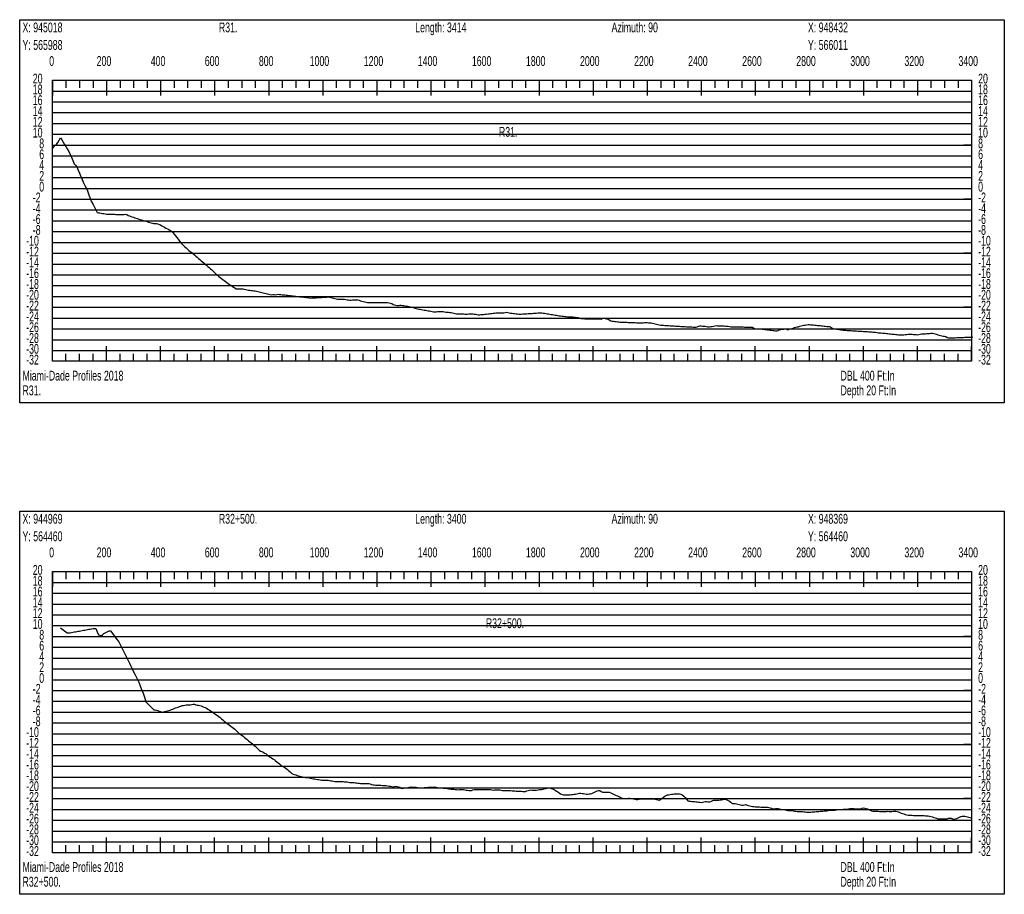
# Model space of a CAD drawing. Header units: feet. Extents: x 1 to 30, y -268 to -1.
# Tile 66 of 94: x 1 to 10, y -77 to -69. Entities that reach past the tile are written whole.
import ezdxf

# ---------------------------------------------------------------- set-up
doc = ezdxf.new("R2010")
doc.units = ezdxf.units.FT
doc.header["$MEASUREMENT"] = 0
doc.layers.add('LABELS', color=7, linetype='Continuous')
doc.layers.add('XSECTION', color=7, linetype='Continuous')

msp = doc.modelspace()

# ---------------------------------------------------------------- linework, layer by layer
at = {"layer": 'XSECTION', "color": 0, "linetype": 'Continuous'}
for points in [[(1, -69.175), (10.106, -69.175), (10.106, -72.72), (1, -72.72), (1, -69.175)], [(1.303, -69.735), (9.803, -69.735), (9.803, -72.335), (1.303, -72.335), (1.303, -69.735)], [(1.303, -69.735), (1.303, -69.876)], [(1.303, -69.735), (1.303, -69.876)], [(1.303, -69.735), (1.303, -69.805)], [(1.303, -69.735), (1.303, -69.805)], [(1.428, -69.735), (1.428, -69.805)], [(1.553, -69.735), (1.553, -69.805)], [(1.678, -69.735), (1.678, -69.805)], [(1.803, -69.735), (1.803, -69.876)], [(1.803, -69.735), (1.803, -69.805)], [(1.928, -69.735), (1.928, -69.805)], [(2.053, -69.735), (2.053, -69.805)], [(2.178, -69.735), (2.178, -69.805)], [(2.303, -69.735), (2.303, -69.876)], [(2.303, -69.735), (2.303, -69.805)], [(2.428, -69.735), (2.428, -69.805)], [(2.553, -69.735), (2.553, -69.805)], [(2.678, -69.735), (2.678, -69.805)], [(2.803, -69.735), (2.803, -69.876)], [(2.803, -69.735), (2.803, -69.805)], [(2.928, -69.735), (2.928, -69.805)], [(3.053, -69.735), (3.053, -69.805)], [(3.178, -69.735), (3.178, -69.805)], [(3.303, -69.735), (3.303, -69.876)], [(3.303, -69.735), (3.303, -69.805)], [(3.428, -69.735), (3.428, -69.805)], [(3.553, -69.735), (3.553, -69.805)], [(3.678, -69.735), (3.678, -69.805)], [(3.803, -69.735), (3.803, -69.876)], [(3.803, -69.735), (3.803, -69.805)], [(3.928, -69.735), (3.928, -69.805)], [(4.053, -69.735), (4.053, -69.805)], [(4.178, -69.735), (4.178, -69.805)], [(4.303, -69.735), (4.303, -69.876)], [(4.303, -69.735), (4.303, -69.805)], [(4.428, -69.735), (4.428, -69.805)], [(4.553, -69.735), (4.553, -69.805)], [(4.678, -69.735), (4.678, -69.805)], [(4.803, -69.735), (4.803, -69.876)], [(4.803, -69.735), (4.803, -69.805)], [(4.928, -69.735), (4.928, -69.805)], [(5.053, -69.735), (5.053, -69.805)], [(5.178, -69.735), (5.178, -69.805)], [(5.303, -69.735), (5.303, -69.876)], [(5.303, -69.735), (5.303, -69.805)], [(5.428, -69.735), (5.428, -69.805)], [(5.553, -69.735), (5.553, -69.805)], [(5.678, -69.735), (5.678, -69.805)], [(5.803, -69.735), (5.803, -69.876)], [(5.803, -69.735), (5.803, -69.805)], [(5.928, -69.735), (5.928, -69.805)], [(6.053, -69.735), (6.053, -69.805)], [(6.178, -69.735), (6.178, -69.805)], [(6.303, -69.735), (6.303, -69.876)], [(6.303, -69.735), (6.303, -69.805)], [(6.428, -69.735), (6.428, -69.805)], [(6.553, -69.735), (6.553, -69.805)], [(6.678, -69.735), (6.678, -69.805)], [(6.803, -69.735), (6.803, -69.876)], [(6.803, -69.735), (6.803, -69.805)], [(6.928, -69.735), (6.928, -69.805)], [(7.053, -69.735), (7.053, -69.805)], [(7.178, -69.735), (7.178, -69.805)], [(7.303, -69.735), (7.303, -69.876)], [(7.303, -69.735), (7.303, -69.805)], [(7.428, -69.735), (7.428, -69.805)], [(7.553, -69.735), (7.553, -69.805)], [(7.678, -69.735), (7.678, -69.805)], [(7.803, -69.735), (7.803, -69.876)], [(7.803, -69.735), (7.803, -69.805)], [(7.928, -69.735), (7.928, -69.805)], [(8.053, -69.735), (8.053, -69.805)], [(8.178, -69.735), (8.178, -69.805)], [(8.303, -69.735), (8.303, -69.876)], [(8.303, -69.735), (8.303, -69.805)], [(8.428, -69.735), (8.428, -69.805)], [(8.553, -69.735), (8.553, -69.805)], [(8.678, -69.735), (8.678, -69.805)], [(8.803, -69.735), (8.803, -69.876)], [(8.803, -69.735), (8.803, -69.805)], [(8.928, -69.735), (8.928, -69.805)], [(9.053, -69.735), (9.053, -69.805)], [(9.178, -69.735), (9.178, -69.805)], [(9.303, -69.735), (9.303, -69.876)], [(9.303, -69.735), (9.303, -69.805)], [(9.428, -69.735), (9.428, -69.805)], [(9.553, -69.735), (9.553, -69.805)], [(9.678, -69.735), (9.678, -69.805)], [(9.803, -69.735), (9.803, -69.876)], [(9.803, -69.735), (9.803, -69.805)], [(1.303, -70.335), (1.373, -70.335)], [(9.803, -70.335), (9.733, -70.335)], [(1.303, -70.835), (1.373, -70.835)], [(9.803, -70.835), (9.733, -70.835)], [(1.303, -71.335), (1.373, -71.335)], [(9.803, -71.335), (9.733, -71.335)], [(1.303, -71.835), (1.373, -71.835)], [(9.803, -71.835), (9.733, -71.835)], [(1.303, -72.335), (1.303, -72.194)], [(1.303, -72.335), (1.303, -72.194)], [(1.803, -72.335), (1.803, -72.194)], [(2.303, -72.335), (2.303, -72.194)], [(2.803, -72.335), (2.803, -72.194)], [(3.303, -72.335), (3.303, -72.194)], [(3.803, -72.335), (3.803, -72.194)], [(4.303, -72.335), (4.303, -72.194)], [(4.803, -72.335), (4.803, -72.194)], [(5.303, -72.335), (5.303, -72.194)], [(5.803, -72.335), (5.803, -72.194)], [(6.303, -72.335), (6.303, -72.194)], [(6.803, -72.335), (6.803, -72.194)], [(7.303, -72.335), (7.303, -72.194)], [(7.803, -72.335), (7.803, -72.194)], [(8.303, -72.335), (8.303, -72.194)], [(8.803, -72.335), (8.803, -72.194)], [(9.303, -72.335), (9.303, -72.194)], [(9.803, -72.335), (9.803, -72.194)], [(1.303, -72.335), (1.303, -72.265)], [(1.303, -72.335), (1.303, -72.265)], [(1.428, -72.335), (1.428, -72.265)], [(1.553, -72.335), (1.553, -72.265)], [(1.678, -72.335), (1.678, -72.265)], [(1.803, -72.335), (1.803, -72.265)], [(1.928, -72.335), (1.928, -72.265)], [(2.053, -72.335), (2.053, -72.265)], [(2.178, -72.335), (2.178, -72.265)], [(2.303, -72.335), (2.303, -72.265)], [(2.428, -72.335), (2.428, -72.265)], [(2.553, -72.335), (2.553, -72.265)], [(2.678, -72.335), (2.678, -72.265)], [(2.803, -72.335), (2.803, -72.265)], [(2.928, -72.335), (2.928, -72.265)], [(3.053, -72.335), (3.053, -72.265)], [(3.178, -72.335), (3.178, -72.265)], [(3.303, -72.335), (3.303, -72.265)], [(3.428, -72.335), (3.428, -72.265)], [(3.553, -72.335), (3.553, -72.265)], [(3.678, -72.335), (3.678, -72.265)], [(3.803, -72.335), (3.803, -72.265)], [(3.928, -72.335), (3.928, -72.265)], [(4.053, -72.335), (4.053, -72.265)], [(4.178, -72.335), (4.178, -72.265)], [(4.303, -72.335), (4.303, -72.265)], [(4.428, -72.335), (4.428, -72.265)], [(4.553, -72.335), (4.553, -72.265)], [(4.678, -72.335), (4.678, -72.265)], [(4.803, -72.335), (4.803, -72.265)], [(4.928, -72.335), (4.928, -72.265)], [(5.053, -72.335), (5.053, -72.265)], [(5.178, -72.335), (5.178, -72.265)], [(5.303, -72.335), (5.303, -72.265)], [(5.428, -72.335), (5.428, -72.265)], [(5.553, -72.335), (5.553, -72.265)], [(5.678, -72.335), (5.678, -72.265)], [(5.803, -72.335), (5.803, -72.265)], [(5.928, -72.335), (5.928, -72.265)], [(6.053, -72.335), (6.053, -72.265)], [(6.178, -72.335), (6.178, -72.265)], [(6.303, -72.335), (6.303, -72.265)], [(6.428, -72.335), (6.428, -72.265)], [(6.553, -72.335), (6.553, -72.265)], [(6.678, -72.335), (6.678, -72.265)], [(6.803, -72.335), (6.803, -72.265)], [(6.928, -72.335), (6.928, -72.265)], [(7.053, -72.335), (7.053, -72.265)], [(7.178, -72.335), (7.178, -72.265)], [(7.303, -72.335), (7.303, -72.265)], [(7.428, -72.335), (7.428, -72.265)], [(7.553, -72.335), (7.553, -72.265)], [(7.678, -72.335), (7.678, -72.265)], [(7.803, -72.335), (7.803, -72.265)], [(7.928, -72.335), (7.928, -72.265)], [(8.053, -72.335), (8.053, -72.265)], [(8.178, -72.335), (8.178, -72.265)], [(8.303, -72.335), (8.303, -72.265)], [(8.428, -72.335), (8.428, -72.265)], [(8.553, -72.335), (8.553, -72.265)], [(8.678, -72.335), (8.678, -72.265)], [(8.803, -72.335), (8.803, -72.265)], [(8.928, -72.335), (8.928, -72.265)], [(9.053, -72.335), (9.053, -72.265)], [(9.178, -72.335), (9.178, -72.265)], [(9.303, -72.335), (9.303, -72.265)], [(9.428, -72.335), (9.428, -72.265)], [(9.553, -72.335), (9.553, -72.265)], [(9.678, -72.335), (9.678, -72.265)], [(9.803, -72.335), (9.803, -72.265)], [(1, -73.72), (10.106, -73.72), (10.106, -77.265), (1, -77.265), (1, -73.72)], [(1.303, -74.28), (9.803, -74.28), (9.803, -76.88), (1.303, -76.88), (1.303, -74.28)], [(1.303, -74.28), (1.303, -74.421)], [(1.303, -74.28), (1.303, -74.421)], [(1.303, -74.28), (1.303, -74.35)], [(1.303, -74.28), (1.303, -74.35)], [(1.428, -74.28), (1.428, -74.35)], [(1.553, -74.28), (1.553, -74.35)], [(1.678, -74.28), (1.678, -74.35)], [(1.803, -74.28), (1.803, -74.421)], [(1.803, -74.28), (1.803, -74.35)], [(1.928, -74.28), (1.928, -74.35)], [(2.053, -74.28), (2.053, -74.35)], [(2.178, -74.28), (2.178, -74.35)], [(2.303, -74.28), (2.303, -74.421)], [(2.303, -74.28), (2.303, -74.35)], [(2.428, -74.28), (2.428, -74.35)], [(2.553, -74.28), (2.553, -74.35)], [(2.678, -74.28), (2.678, -74.35)], [(2.803, -74.28), (2.803, -74.421)], [(2.803, -74.28), (2.803, -74.35)], [(2.928, -74.28), (2.928, -74.35)], [(3.053, -74.28), (3.053, -74.35)], [(3.178, -74.28), (3.178, -74.35)], [(3.303, -74.28), (3.303, -74.421)], [(3.303, -74.28), (3.303, -74.35)], [(3.428, -74.28), (3.428, -74.35)], [(3.553, -74.28), (3.553, -74.35)], [(3.678, -74.28), (3.678, -74.35)], [(3.803, -74.28), (3.803, -74.421)], [(3.803, -74.28), (3.803, -74.35)], [(3.928, -74.28), (3.928, -74.35)], [(4.053, -74.28), (4.053, -74.35)], [(4.178, -74.28), (4.178, -74.35)], [(4.303, -74.28), (4.303, -74.421)], [(4.303, -74.28), (4.303, -74.35)], [(4.428, -74.28), (4.428, -74.35)], [(4.553, -74.28), (4.553, -74.35)], [(4.678, -74.28), (4.678, -74.35)], [(4.803, -74.28), (4.803, -74.421)], [(4.803, -74.28), (4.803, -74.35)], [(4.928, -74.28), (4.928, -74.35)], [(5.053, -74.28), (5.053, -74.35)], [(5.178, -74.28), (5.178, -74.35)], [(5.303, -74.28), (5.303, -74.421)], [(5.303, -74.28), (5.303, -74.35)], [(5.428, -74.28), (5.428, -74.35)], [(5.553, -74.28), (5.553, -74.35)], [(5.678, -74.28), (5.678, -74.35)], [(5.803, -74.28), (5.803, -74.421)], [(5.803, -74.28), (5.803, -74.35)], [(5.928, -74.28), (5.928, -74.35)], [(6.053, -74.28), (6.053, -74.35)], [(6.178, -74.28), (6.178, -74.35)], [(6.303, -74.28), (6.303, -74.421)], [(6.303, -74.28), (6.303, -74.35)], [(6.428, -74.28), (6.428, -74.35)], [(6.553, -74.28), (6.553, -74.35)], [(6.678, -74.28), (6.678, -74.35)], [(6.803, -74.28), (6.803, -74.421)], [(6.803, -74.28), (6.803, -74.35)], [(6.928, -74.28), (6.928, -74.35)], [(7.053, -74.28), (7.053, -74.35)], [(7.178, -74.28), (7.178, -74.35)], [(7.303, -74.28), (7.303, -74.421)], [(7.303, -74.28), (7.303, -74.35)], [(7.428, -74.28), (7.428, -74.35)], [(7.553, -74.28), (7.553, -74.35)], [(7.678, -74.28), (7.678, -74.35)], [(7.803, -74.28), (7.803, -74.421)], [(7.803, -74.28), (7.803, -74.35)], [(7.928, -74.28), (7.928, -74.35)], [(8.053, -74.28), (8.053, -74.35)], [(8.178, -74.28), (8.178, -74.35)], [(8.303, -74.28), (8.303, -74.421)], [(8.303, -74.28), (8.303, -74.35)], [(8.428, -74.28), (8.428, -74.35)], [(8.553, -74.28), (8.553, -74.35)], [(8.678, -74.28), (8.678, -74.35)], [(8.803, -74.28), (8.803, -74.421)], [(8.803, -74.28), (8.803, -74.35)], [(8.928, -74.28), (8.928, -74.35)], [(9.053, -74.28), (9.053, -74.35)], [(9.178, -74.28), (9.178, -74.35)], [(9.303, -74.28), (9.303, -74.421)], [(9.303, -74.28), (9.303, -74.35)], [(9.428, -74.28), (9.428, -74.35)], [(9.553, -74.28), (9.553, -74.35)], [(9.678, -74.28), (9.678, -74.35)], [(9.803, -74.28), (9.803, -74.421)], [(9.803, -74.28), (9.803, -74.35)], [(1.303, -74.88), (1.373, -74.88)], [(9.803, -74.88), (9.733, -74.88)], [(1.303, -75.38), (1.373, -75.38)], [(9.803, -75.38), (9.733, -75.38)], [(1.303, -75.88), (1.373, -75.88)], [(9.803, -75.88), (9.733, -75.88)], [(1.303, -76.38), (1.373, -76.38)], [(9.803, -76.38), (9.733, -76.38)], [(1.303, -76.88), (1.303, -76.739)], [(1.303, -76.88), (1.303, -76.739)], [(1.803, -76.88), (1.803, -76.739)], [(2.303, -76.88), (2.303, -76.739)], [(2.803, -76.88), (2.803, -76.739)], [(3.303, -76.88), (3.303, -76.739)], [(3.803, -76.88), (3.803, -76.739)], [(4.303, -76.88), (4.303, -76.739)], [(4.803, -76.88), (4.803, -76.739)], [(5.303, -76.88), (5.303, -76.739)], [(5.803, -76.88), (5.803, -76.739)], [(6.303, -76.88), (6.303, -76.739)], [(6.803, -76.88), (6.803, -76.739)], [(7.303, -76.88), (7.303, -76.739)], [(7.803, -76.88), (7.803, -76.739)], [(8.303, -76.88), (8.303, -76.739)], [(8.803, -76.88), (8.803, -76.739)], [(9.303, -76.88), (9.303, -76.739)], [(9.803, -76.88), (9.803, -76.739)], [(1.303, -76.88), (1.303, -76.81)], [(1.303, -76.88), (1.303, -76.81)], [(1.428, -76.88), (1.428, -76.81)], [(1.553, -76.88), (1.553, -76.81)], [(1.678, -76.88), (1.678, -76.81)], [(1.803, -76.88), (1.803, -76.81)], [(1.928, -76.88), (1.928, -76.81)], [(2.053, -76.88), (2.053, -76.81)], [(2.178, -76.88), (2.178, -76.81)], [(2.303, -76.88), (2.303, -76.81)], [(2.428, -76.88), (2.428, -76.81)], [(2.553, -76.88), (2.553, -76.81)], [(2.678, -76.88), (2.678, -76.81)], [(2.803, -76.88), (2.803, -76.81)], [(2.928, -76.88), (2.928, -76.81)], [(3.053, -76.88), (3.053, -76.81)], [(3.178, -76.88), (3.178, -76.81)], [(3.303, -76.88), (3.303, -76.81)], [(3.428, -76.88), (3.428, -76.81)], [(3.553, -76.88), (3.553, -76.81)], [(3.678, -76.88), (3.678, -76.81)], [(3.803, -76.88), (3.803, -76.81)], [(3.928, -76.88), (3.928, -76.81)], [(4.053, -76.88), (4.053, -76.81)], [(4.178, -76.88), (4.178, -76.81)], [(4.303, -76.88), (4.303, -76.81)], [(4.428, -76.88), (4.428, -76.81)], [(4.553, -76.88), (4.553, -76.81)], [(4.678, -76.88), (4.678, -76.81)], [(4.803, -76.88), (4.803, -76.81)], [(4.928, -76.88), (4.928, -76.81)], [(5.053, -76.88), (5.053, -76.81)], [(5.178, -76.88), (5.178, -76.81)], [(5.303, -76.88), (5.303, -76.81)], [(5.428, -76.88), (5.428, -76.81)], [(5.553, -76.88), (5.553, -76.81)], [(5.678, -76.88), (5.678, -76.81)], [(5.803, -76.88), (5.803, -76.81)], [(5.928, -76.88), (5.928, -76.81)], [(6.053, -76.88), (6.053, -76.81)], [(6.178, -76.88), (6.178, -76.81)], [(6.303, -76.88), (6.303, -76.81)], [(6.428, -76.88), (6.428, -76.81)], [(6.553, -76.88), (6.553, -76.81)], [(6.678, -76.88), (6.678, -76.81)], [(6.803, -76.88), (6.803, -76.81)], [(6.928, -76.88), (6.928, -76.81)], [(7.053, -76.88), (7.053, -76.81)], [(7.178, -76.88), (7.178, -76.81)], [(7.303, -76.88), (7.303, -76.81)], [(7.428, -76.88), (7.428, -76.81)], [(7.553, -76.88), (7.553, -76.81)], [(7.678, -76.88), (7.678, -76.81)], [(7.803, -76.88), (7.803, -76.81)], [(7.928, -76.88), (7.928, -76.81)], [(8.053, -76.88), (8.053, -76.81)], [(8.178, -76.88), (8.178, -76.81)], [(8.303, -76.88), (8.303, -76.81)], [(8.428, -76.88), (8.428, -76.81)], [(8.553, -76.88), (8.553, -76.81)], [(8.678, -76.88), (8.678, -76.81)], [(8.803, -76.88), (8.803, -76.81)], [(8.928, -76.88), (8.928, -76.81)], [(9.053, -76.88), (9.053, -76.81)], [(9.178, -76.88), (9.178, -76.81)], [(9.303, -76.88), (9.303, -76.81)], [(9.428, -76.88), (9.428, -76.81)], [(9.553, -76.88), (9.553, -76.81)], [(9.678, -76.88), (9.678, -76.81)], [(9.803, -76.88), (9.803, -76.81)]]:
    msp.add_lwpolyline(points, dxfattribs=at)
at = {"layer": 'XSECTION', "color": 0}
for points in [[(1.303, -69.835), (9.803, -69.835)], [(1.303, -69.935), (9.803, -69.935)], [(1.303, -70.035), (9.803, -70.035)], [(1.303, -70.135), (9.803, -70.135)], [(1.303, -70.235), (9.803, -70.235)], [(1.303, -70.335), (9.803, -70.335)], [(1.303, -70.435), (9.803, -70.435)], [(1.303, -70.535), (9.803, -70.535)], [(1.303, -70.635), (9.803, -70.635)], [(1.303, -70.735), (9.803, -70.735)], [(1.303, -70.835), (9.803, -70.835)], [(1.303, -70.935), (9.803, -70.935)], [(1.303, -71.035), (9.803, -71.035)], [(1.303, -71.135), (9.803, -71.135)], [(1.303, -71.235), (9.803, -71.235)], [(1.303, -71.335), (9.803, -71.335)], [(1.303, -71.435), (9.803, -71.435)], [(1.303, -71.535), (9.803, -71.535)], [(1.303, -71.635), (9.803, -71.635)], [(1.303, -71.735), (9.803, -71.735)], [(1.303, -71.835), (9.803, -71.835)], [(1.303, -71.935), (9.803, -71.935)], [(1.303, -72.035), (9.803, -72.035)], [(1.303, -72.135), (9.803, -72.135)], [(1.303, -72.235), (9.803, -72.235)], [(1.303, -74.38), (9.803, -74.38)], [(1.303, -74.48), (9.803, -74.48)], [(1.303, -74.58), (9.803, -74.58)], [(1.303, -74.68), (9.803, -74.68)], [(1.303, -74.78), (9.803, -74.78)], [(1.303, -74.88), (9.803, -74.88)], [(1.303, -74.98), (9.803, -74.98)], [(1.303, -75.08), (9.803, -75.08)], [(1.303, -75.18), (9.803, -75.18)], [(1.303, -75.28), (9.803, -75.28)], [(1.303, -75.38), (9.803, -75.38)], [(1.303, -75.48), (9.803, -75.48)], [(1.303, -75.58), (9.803, -75.58)], [(1.303, -75.68), (9.803, -75.68)], [(1.303, -75.78), (9.803, -75.78)], [(1.303, -75.88), (9.803, -75.88)], [(1.303, -75.98), (9.803, -75.98)], [(1.303, -76.08), (9.803, -76.08)], [(1.303, -76.18), (9.803, -76.18)], [(1.303, -76.28), (9.803, -76.28)], [(1.303, -76.38), (9.803, -76.38)], [(1.303, -76.48), (9.803, -76.48)], [(1.303, -76.58), (9.803, -76.58)], [(1.303, -76.68), (9.803, -76.68)], [(1.303, -76.78), (9.803, -76.78)]]:
    msp.add_lwpolyline(points, dxfattribs=at)
at = {"layer": 'XSECTION', "color": 5, "linetype": 'Continuous'}
for points in [[(1.303, -70.369), (1.3155, -70.352), (1.328, -70.336), (1.3405, -70.328), (1.353, -70.3115), (1.3655, -70.29), (1.378, -70.2685), (1.3905, -70.286), (1.403, -70.307), (1.4155, -70.328), (1.428, -70.349), (1.4405, -70.37), (1.453, -70.3935), (1.4655, -70.4205), (1.478, -70.4475), (1.4905, -70.4775), (1.503, -70.507), (1.5155, -70.522), (1.528, -70.5375), (1.5405, -70.567), (1.553, -70.596), (1.5655, -70.6255), (1.578, -70.6545), (1.5905, -70.684), (1.603, -70.7075), (1.6155, -70.7305), (1.628, -70.7575), (1.6405, -70.7935), (1.653, -70.8295), (1.6655, -70.8595), (1.678, -70.884), (1.6905, -70.9085), (1.703, -70.933), (1.7155, -70.958), (1.728, -70.961), (1.7405, -70.963), (1.753, -70.9645), (1.7655, -70.9665), (1.778, -70.9685), (1.7905, -70.9705), (1.803, -70.9725), (1.8155, -70.9745), (1.828, -70.975), (1.8405, -70.9745), (1.853, -70.975), (1.8655, -70.975), (1.878, -70.975), (1.8905, -70.9755), (1.903, -70.9755), (1.9155, -70.9755), (1.928, -70.976), (1.9405, -70.976), (1.953, -70.9765), (1.9655, -70.9765), (1.978, -70.975), (1.9905, -70.9775), (2.003, -70.9855), (2.0155, -70.9895), (2.028, -70.994), (2.0405, -70.9985), (2.053, -71.003), (2.0655, -71.007), (2.078, -71.011), (2.0905, -71.015), (2.103, -71.019), (2.1155, -71.023), (2.128, -71.027), (2.1405, -71.031), (2.153, -71.0345), (2.1655, -71.0385), (2.178, -71.0425), (2.1905, -71.0465), (2.203, -71.0505), (2.2155, -71.0545), (2.228, -71.058), (2.2405, -71.0595), (2.253, -71.0595), (2.2655, -71.061), (2.278, -71.0635), (2.2905, -71.0685), (2.303, -71.074), (2.3155, -71.0815), (2.328, -71.0885), (2.3405, -71.0955), (2.353, -71.1025), (2.3655, -71.1095), (2.378, -71.117), (2.3905, -71.124), (2.403, -71.131), (2.4155, -71.1425), (2.428, -71.1585), (2.4405, -71.1745), (2.453, -71.1905), (2.4655, -71.2065), (2.478, -71.2225), (2.4905, -71.238), (2.503, -71.2525), (2.5155, -71.2635), (2.528, -71.2745), (2.5405, -71.2865), (2.553, -71.298), (2.5655, -71.3085), (2.578, -71.319), (2.5905, -71.3295), (2.603, -71.3405), (2.6155, -71.351), (2.628, -71.3615), (2.6405, -71.3725), (2.653, -71.383), (2.6655, -71.3935), (2.678, -71.4045), (2.6905, -71.415), (2.703, -71.4255), (2.7155, -71.436), (2.728, -71.447), (2.7405, -71.4565), (2.753, -71.466), (2.7655, -71.478), (2.778, -71.49), (2.7905, -71.5025), (2.803, -71.5145), (2.8155, -71.5265), (2.828, -71.5385), (2.8405, -71.549), (2.853, -71.5585), (2.8655, -71.5685), (2.878, -71.578), (2.8905, -71.588), (2.903, -71.598), (2.9155, -71.6065), (2.928, -71.615), (2.9405, -71.623), (2.953, -71.6315), (2.9655, -71.6395), (2.978, -71.648), (2.9905, -71.6565), (3.003, -71.664), (3.0155, -71.664), (3.028, -71.664), (3.0405, -71.664), (3.053, -71.664), (3.0655, -71.6655), (3.078, -71.6685), (3.0905, -71.6715), (3.103, -71.6745), (3.1155, -71.676), (3.128, -71.6775), (3.1405, -71.6795), (3.153, -71.681), (3.1655, -71.6825), (3.178, -71.6845), (3.1905, -71.6875), (3.203, -71.6905), (3.2155, -71.6935), (3.228, -71.696), (3.2405, -71.6985), (3.253, -71.7015), (3.2655, -71.704), (3.278, -71.7065), (3.2905, -71.7095), (3.303, -71.7125), (3.3155, -71.7155), (3.328, -71.719), (3.3405, -71.7175), (3.353, -71.7155), (3.3655, -71.7185), (3.378, -71.718), (3.3905, -71.715), (3.403, -71.716), (3.4155, -71.7175), (3.428, -71.719), (3.4405, -71.72), (3.453, -71.7215), (3.4655, -71.723), (3.478, -71.724), (3.4905, -71.7255), (3.503, -71.727), (3.5155, -71.7285), (3.528, -71.7295), (3.5405, -71.731), (3.553, -71.7325), (3.5655, -71.734), (3.578, -71.7355), (3.5905, -71.737), (3.603, -71.7385), (3.6155, -71.74), (3.628, -71.7415), (3.6405, -71.743), (3.653, -71.745), (3.6655, -71.746), (3.678, -71.748), (3.6905, -71.7495), (3.703, -71.749), (3.7155, -71.7485), (3.728, -71.7475), (3.7405, -71.747), (3.753, -71.746), (3.7655, -71.7455), (3.778, -71.7445), (3.7905, -71.744), (3.803, -71.743), (3.8155, -71.7425), (3.828, -71.7415), (3.8405, -71.7405), (3.853, -71.74), (3.8655, -71.7425), (3.878, -71.7455), (3.8905, -71.7485), (3.903, -71.7515), (3.9155, -71.7545), (3.928, -71.7575), (3.9405, -71.7595), (3.953, -71.7595), (3.9655, -71.7595), (3.978, -71.7595), (3.9905, -71.7595), (4.003, -71.7615), (4.0155, -71.7645), (4.028, -71.765), (4.0405, -71.7655), (4.053, -71.7685), (4.0655, -71.768), (4.078, -71.765), (4.0905, -71.765), (4.103, -71.765), (4.1155, -71.765), (4.128, -71.765), (4.1405, -71.768), (4.153, -71.7745), (4.1655, -71.7775), (4.178, -71.781), (4.1905, -71.784), (4.203, -71.7875), (4.2155, -71.79), (4.228, -71.79), (4.2405, -71.79), (4.253, -71.79), (4.2655, -71.79), (4.278, -71.79), (4.2905, -71.79), (4.303, -71.79), (4.3155, -71.79), (4.328, -71.79), (4.3405, -71.79), (4.353, -71.79), (4.3655, -71.79), (4.378, -71.79), (4.3905, -71.79), (4.403, -71.79), (4.4155, -71.7935), (4.428, -71.797), (4.4405, -71.8015), (4.453, -71.808), (4.4655, -71.812), (4.478, -71.815), (4.4905, -71.818), (4.503, -71.8185), (4.5155, -71.8155), (4.528, -71.8165), (4.5405, -71.818), (4.553, -71.82), (4.5655, -71.8215), (4.578, -71.8235), (4.5905, -71.8255), (4.603, -71.8285), (4.6155, -71.832), (4.628, -71.835), (4.6405, -71.8385), (4.653, -71.842), (4.6655, -71.8455), (4.678, -71.8485), (4.6905, -71.8515), (4.703, -71.8535), (4.7155, -71.856), (4.728, -71.858), (4.7405, -71.8605), (4.753, -71.8625), (4.7655, -71.865), (4.778, -71.867), (4.7905, -71.8695), (4.803, -71.8715), (4.8155, -71.874), (4.828, -71.876), (4.8405, -71.8785), (4.853, -71.877), (4.8655, -71.8745), (4.878, -71.8745), (4.8905, -71.8745), (4.903, -71.8745), (4.9155, -71.8745), (4.928, -71.876), (4.9405, -71.879), (4.953, -71.8795), (4.9655, -71.8815), (4.978, -71.8845), (4.9905, -71.8845), (5.003, -71.887), (5.0155, -71.89), (5.028, -71.893), (5.0405, -71.8945), (5.053, -71.8945), (5.0655, -71.8945), (5.078, -71.895), (5.0905, -71.896), (5.103, -71.8965), (5.1155, -71.8975), (5.128, -71.8985), (5.1405, -71.899), (5.153, -71.8955), (5.1655, -71.895), (5.178, -71.896), (5.1905, -71.897), (5.203, -71.8985), (5.2155, -71.8995), (5.228, -71.9025), (5.2405, -71.9045), (5.253, -71.9045), (5.2655, -71.903), (5.278, -71.9015), (5.2905, -71.9005), (5.303, -71.899), (5.3155, -71.8975), (5.328, -71.8965), (5.3405, -71.895), (5.353, -71.8935), (5.3655, -71.892), (5.378, -71.8905), (5.3905, -71.889), (5.403, -71.887), (5.4155, -71.8855), (5.428, -71.885), (5.4405, -71.885), (5.453, -71.885), (5.4655, -71.885), (5.478, -71.885), (5.4905, -71.882), (5.503, -71.881), (5.5155, -71.884), (5.528, -71.887), (5.5405, -71.89), (5.553, -71.891), (5.5655, -71.8925), (5.578, -71.8935), (5.5905, -71.8945), (5.603, -71.897), (5.6155, -71.8995), (5.628, -71.899), (5.6405, -71.898), (5.653, -71.897), (5.6655, -71.8965), (5.678, -71.8955), (5.6905, -71.8945), (5.703, -71.894), (5.7155, -71.893), (5.728, -71.892), (5.7405, -71.8915), (5.753, -71.8905), (5.7655, -71.89), (5.778, -71.889), (5.7905, -71.8875), (5.803, -71.8865), (5.8155, -71.885), (5.828, -71.887), (5.8405, -71.889), (5.853, -71.891), (5.8655, -71.893), (5.878, -71.895), (5.8905, -71.897), (5.903, -71.899), (5.9155, -71.901), (5.928, -71.903), (5.9405, -71.905), (5.953, -71.907), (5.9655, -71.909), (5.978, -71.911), (5.9905, -71.913), (6.003, -71.9145), (6.0155, -71.9165), (6.028, -71.918), (6.0405, -71.92), (6.053, -71.9215), (6.0655, -71.923), (6.078, -71.924), (6.0905, -71.924), (6.103, -71.924), (6.1155, -71.925), (6.128, -71.926), (6.1405, -71.9275), (6.153, -71.9285), (6.1655, -71.9295), (6.178, -71.9355), (6.1905, -71.94), (6.203, -71.94), (6.2155, -71.94), (6.228, -71.941), (6.2405, -71.9415), (6.253, -71.942), (6.2655, -71.942), (6.278, -71.9415), (6.2905, -71.941), (6.303, -71.9415), (6.3155, -71.943), (6.328, -71.942), (6.3405, -71.941), (6.353, -71.9405), (6.3655, -71.941), (6.378, -71.944), (6.3905, -71.937), (6.403, -71.9365), (6.4155, -71.9395), (6.428, -71.943), (6.4405, -71.946), (6.453, -71.9505), (6.4655, -71.959), (6.478, -71.964), (6.4905, -71.965), (6.503, -71.9665), (6.5155, -71.9675), (6.528, -71.969), (6.5405, -71.97), (6.553, -71.9715), (6.5655, -71.9725), (6.578, -71.9725), (6.5905, -71.973), (6.603, -71.9735), (6.6155, -71.974), (6.628, -71.9745), (6.6405, -71.975), (6.653, -71.9755), (6.6655, -71.976), (6.678, -71.9765), (6.6905, -71.977), (6.703, -71.9775), (6.7155, -71.978), (6.728, -71.9785), (6.7405, -71.979), (6.753, -71.9795), (6.7655, -71.9775), (6.778, -71.975), (6.7905, -71.976), (6.803, -71.977), (6.8155, -71.978), (6.828, -71.9795), (6.8405, -71.9805), (6.853, -71.982), (6.8655, -71.9845), (6.878, -71.9875), (6.8905, -71.9905), (6.903, -71.9935), (6.9155, -71.9965), (6.928, -71.9995), (6.9405, -72.001), (6.953, -72.0015), (6.9655, -72.0025), (6.978, -72.003), (6.9905, -72.004), (7.003, -72.0045), (7.0155, -72.0055), (7.028, -72.006), (7.0405, -72.007), (7.053, -72.0075), (7.0655, -72.0085), (7.078, -72.009), (7.0905, -72.01), (7.103, -72.0105), (7.1155, -72.0115), (7.128, -72.012), (7.1405, -72.013), (7.153, -72.0135), (7.1655, -72.0145), (7.178, -72.015), (7.1905, -72.016), (7.203, -72.0165), (7.2155, -72.0175), (7.228, -72.018), (7.2405, -72.019), (7.253, -72.0185), (7.2655, -72.015), (7.278, -72.0085), (7.2905, -72.0055), (7.303, -72.007), (7.3155, -72.0085), (7.328, -72.0095), (7.3405, -72.0095), (7.353, -72.012), (7.3655, -72.015), (7.378, -72.015), (7.3905, -72.0135), (7.403, -72.012), (7.4155, -72.0105), (7.428, -72.0075), (7.4405, -72.005), (7.453, -72.0055), (7.4655, -72.006), (7.478, -72.0065), (7.4905, -72.007), (7.503, -72.0075), (7.5155, -72.008), (7.528, -72.0085), (7.5405, -72.009), (7.553, -72.01), (7.5655, -72.013), (7.578, -72.0145), (7.5905, -72.015), (7.603, -72.0155), (7.6155, -72.0155), (7.628, -72.016), (7.6405, -72.0165), (7.653, -72.0165), (7.6655, -72.017), (7.678, -72.0175), (7.6905, -72.0175), (7.703, -72.018), (7.7155, -72.0185), (7.728, -72.0185), (7.7405, -72.019), (7.753, -72.0195), (7.7655, -72.0195), (7.778, -72.02), (7.7905, -72.029), (7.803, -72.033), (7.8155, -72.0345), (7.828, -72.0345), (7.8405, -72.0345), (7.853, -72.0355), (7.8655, -72.037), (7.878, -72.0385), (7.8905, -72.04), (7.903, -72.0415), (7.9155, -72.043), (7.928, -72.0445), (7.9405, -72.046), (7.953, -72.0475), (7.9655, -72.0485), (7.978, -72.05), (7.9905, -72.0515), (8.003, -72.053), (8.0155, -72.0485), (8.028, -72.043), (8.0405, -72.0405), (8.053, -72.0385), (8.0655, -72.0365), (8.078, -72.0345), (8.0905, -72.039), (8.103, -72.0425), (8.1155, -72.0385), (8.128, -72.0345), (8.1405, -72.031), (8.153, -72.027), (8.1655, -72.023), (8.178, -72.0195), (8.1905, -72.0175), (8.203, -72.0155), (8.2155, -72.011), (8.228, -72.007), (8.2405, -72.0025), (8.253, -72), (8.2655, -72), (8.278, -71.9965), (8.2905, -71.995), (8.303, -71.995), (8.3155, -71.996), (8.328, -71.9975), (8.3405, -71.9985), (8.353, -72), (8.3655, -72.0015), (8.378, -72.0025), (8.3905, -72.004), (8.403, -72.005), (8.4155, -72.0065), (8.428, -72.0075), (8.4405, -72.009), (8.453, -72.01), (8.4655, -72.0115), (8.478, -72.0125), (8.4905, -72.014), (8.503, -72.0205), (8.5155, -72.027), (8.528, -72.0335), (8.5405, -72.0355), (8.553, -72.0375), (8.5655, -72.039), (8.578, -72.041), (8.5905, -72.0425), (8.603, -72.0445), (8.6155, -72.0455), (8.628, -72.0465), (8.6405, -72.048), (8.653, -72.0485), (8.6655, -72.049), (8.678, -72.05), (8.6905, -72.0505), (8.703, -72.0515), (8.7155, -72.0525), (8.728, -72.053), (8.7405, -72.054), (8.753, -72.055), (8.7655, -72.0555), (8.778, -72.0565), (8.7905, -72.057), (8.803, -72.058), (8.8155, -72.059), (8.828, -72.0595), (8.8405, -72.0605), (8.853, -72.0615), (8.8655, -72.062), (8.878, -72.063), (8.8905, -72.064), (8.903, -72.065), (8.9155, -72.065), (8.928, -72.069), (8.9405, -72.07), (8.953, -72.071), (8.9655, -72.0725), (8.978, -72.0735), (8.9905, -72.075), (9.003, -72.076), (9.0155, -72.0775), (9.028, -72.0785), (9.0405, -72.08), (9.053, -72.081), (9.0655, -72.0825), (9.078, -72.0835), (9.0905, -72.085), (9.103, -72.086), (9.1155, -72.087), (9.128, -72.0885), (9.1405, -72.0895), (9.153, -72.0895), (9.1655, -72.0895), (9.178, -72.089), (9.1905, -72.0875), (9.203, -72.086), (9.2155, -72.085), (9.228, -72.085), (9.2405, -72.085), (9.253, -72.085), (9.2655, -72.0855), (9.278, -72.087), (9.2905, -72.088), (9.303, -72.0895), (9.3155, -72.0875), (9.328, -72.084), (9.3405, -72.0815), (9.353, -72.08), (9.3655, -72.0795), (9.378, -72.0795), (9.3905, -72.079), (9.403, -72.078), (9.4155, -72.077), (9.428, -72.0755), (9.4405, -72.075), (9.453, -72.0785), (9.4655, -72.082), (9.478, -72.085), (9.4905, -72.0895), (9.503, -72.0935), (9.5155, -72.0965), (9.528, -72.099), (9.5405, -72.101), (9.553, -72.1025), (9.5655, -72.1055), (9.578, -72.115), (9.5905, -72.119), (9.603, -72.1185), (9.6155, -72.118), (9.628, -72.1175), (9.6405, -72.117), (9.653, -72.1165), (9.6655, -72.116), (9.678, -72.1155), (9.6905, -72.115), (9.703, -72.1145), (9.7155, -72.114), (9.728, -72.1135), (9.7405, -72.113), (9.753, -72.1125), (9.7655, -72.112), (9.778, -72.1115), (9.7905, -72.111), (9.803, -72.1105), (9.8155, -72.11)], [(1.378, -74.801), (1.3905, -74.81), (1.403, -74.819), (1.4155, -74.8275), (1.428, -74.8365), (1.4405, -74.845), (1.453, -74.8475), (1.4655, -74.845), (1.478, -74.843), (1.4905, -74.8405), (1.503, -74.8385), (1.5155, -74.8365), (1.528, -74.834), (1.5405, -74.832), (1.553, -74.8295), (1.5655, -74.8275), (1.578, -74.825), (1.5905, -74.823), (1.603, -74.821), (1.6155, -74.8185), (1.628, -74.8165), (1.6405, -74.814), (1.653, -74.812), (1.6655, -74.81), (1.678, -74.8075), (1.6905, -74.8055), (1.703, -74.8065), (1.7155, -74.836), (1.728, -74.8645), (1.7405, -74.8685), (1.753, -74.8735), (1.7655, -74.8645), (1.778, -74.852), (1.7905, -74.846), (1.803, -74.84), (1.8155, -74.8345), (1.828, -74.8285), (1.8405, -74.827), (1.853, -74.844), (1.8655, -74.861), (1.878, -74.8775), (1.8905, -74.8965), (1.903, -74.9125), (1.9155, -74.9295), (1.928, -74.954), (1.9405, -74.9785), (1.953, -75.003), (1.9655, -75.028), (1.978, -75.0525), (1.9905, -75.077), (2.003, -75.1015), (2.0155, -75.1275), (2.028, -75.1535), (2.0405, -75.18), (2.053, -75.2065), (2.0655, -75.2295), (2.078, -75.2535), (2.0905, -75.2795), (2.103, -75.3035), (2.1155, -75.3375), (2.128, -75.371), (2.1405, -75.4045), (2.153, -75.4415), (2.1655, -75.485), (2.178, -75.4965), (2.1905, -75.509), (2.203, -75.522), (2.2155, -75.5345), (2.228, -75.5475), (2.2405, -75.558), (2.253, -75.559), (2.2655, -75.562), (2.278, -75.566), (2.2905, -75.57), (2.303, -75.5745), (2.3155, -75.5785), (2.328, -75.579), (2.3405, -75.5755), (2.353, -75.572), (2.3655, -75.569), (2.378, -75.565), (2.3905, -75.5605), (2.403, -75.556), (2.4155, -75.5515), (2.428, -75.547), (2.4405, -75.5415), (2.453, -75.5365), (2.4655, -75.5325), (2.478, -75.528), (2.4905, -75.524), (2.503, -75.5195), (2.5155, -75.5175), (2.528, -75.5155), (2.5405, -75.5135), (2.553, -75.512), (2.5655, -75.513), (2.578, -75.5135), (2.5905, -75.508), (2.603, -75.505), (2.6155, -75.5075), (2.628, -75.5115), (2.6405, -75.514), (2.653, -75.5165), (2.6655, -75.5195), (2.678, -75.5225), (2.6905, -75.527), (2.703, -75.5325), (2.7155, -75.538), (2.728, -75.5435), (2.7405, -75.551), (2.753, -75.559), (2.7655, -75.567), (2.778, -75.5755), (2.7905, -75.5835), (2.803, -75.593), (2.8155, -75.6015), (2.828, -75.61), (2.8405, -75.6195), (2.853, -75.63), (2.8655, -75.642), (2.878, -75.6505), (2.8905, -75.662), (2.903, -75.6725), (2.9155, -75.6815), (2.928, -75.6905), (2.9405, -75.7), (2.953, -75.709), (2.9655, -75.718), (2.978, -75.727), (2.9905, -75.737), (3.003, -75.749), (3.0155, -75.7625), (3.028, -75.774), (3.0405, -75.7825), (3.053, -75.792), (3.0655, -75.803), (3.078, -75.8135), (3.0905, -75.8235), (3.103, -75.8335), (3.1155, -75.844), (3.128, -75.854), (3.1405, -75.8645), (3.153, -75.8745), (3.1655, -75.885), (3.178, -75.895), (3.1905, -75.9065), (3.203, -75.9195), (3.2155, -75.9305), (3.228, -75.94), (3.2405, -75.945), (3.253, -75.951), (3.2655, -75.958), (3.278, -75.967), (3.2905, -75.977), (3.303, -75.9875), (3.3155, -75.996), (3.328, -76.0035), (3.3405, -76.0115), (3.353, -76.019), (3.3655, -76.0295), (3.378, -76.0395), (3.3905, -76.0495), (3.403, -76.0595), (3.4155, -76.0705), (3.428, -76.0805), (3.4405, -76.086), (3.453, -76.092), (3.4655, -76.1), (3.478, -76.111), (3.4905, -76.124), (3.503, -76.136), (3.5155, -76.146), (3.528, -76.154), (3.5405, -76.1575), (3.553, -76.161), (3.5655, -76.1645), (3.578, -76.168), (3.5905, -76.1715), (3.603, -76.1755), (3.6155, -76.1795), (3.628, -76.1815), (3.6405, -76.1835), (3.653, -76.1845), (3.6655, -76.1845), (3.678, -76.1875), (3.6905, -76.1905), (3.703, -76.1945), (3.7155, -76.1965), (3.728, -76.198), (3.7405, -76.2005), (3.753, -76.204), (3.7655, -76.2045), (3.778, -76.2055), (3.7905, -76.209), (3.803, -76.2095), (3.8155, -76.2095), (3.828, -76.2095), (3.8405, -76.2095), (3.853, -76.2095), (3.8655, -76.2115), (3.878, -76.2145), (3.8905, -76.2145), (3.903, -76.2175), (3.9155, -76.22), (3.928, -76.22), (3.9405, -76.22), (3.953, -76.22), (3.9655, -76.22), (3.978, -76.22), (3.9905, -76.222), (4.003, -76.225), (4.0155, -76.225), (4.028, -76.225), (4.0405, -76.2265), (4.053, -76.23), (4.0655, -76.23), (4.078, -76.23), (4.0905, -76.2305), (4.103, -76.2345), (4.1155, -76.235), (4.128, -76.2355), (4.1405, -76.2375), (4.153, -76.2395), (4.1655, -76.24), (4.178, -76.24), (4.1905, -76.24), (4.203, -76.24), (4.2155, -76.24), (4.228, -76.241), (4.2405, -76.2445), (4.253, -76.248), (4.2655, -76.251), (4.278, -76.2525), (4.2905, -76.2545), (4.303, -76.255), (4.3155, -76.255), (4.328, -76.255), (4.3405, -76.255), (4.353, -76.2575), (4.3655, -76.26), (4.378, -76.26), (4.3905, -76.26), (4.403, -76.2625), (4.4155, -76.265), (4.428, -76.265), (4.4405, -76.268), (4.453, -76.27), (4.4655, -76.269), (4.478, -76.2655), (4.4905, -76.268), (4.503, -76.2715), (4.5155, -76.275), (4.528, -76.283), (4.5405, -76.285), (4.553, -76.283), (4.5655, -76.28), (4.578, -76.28), (4.5905, -76.278), (4.603, -76.275), (4.6155, -76.275), (4.628, -76.271), (4.6405, -76.2725), (4.653, -76.275), (4.6655, -76.275), (4.678, -76.278), (4.6905, -76.28), (4.703, -76.28), (4.7155, -76.28), (4.728, -76.279), (4.7405, -76.278), (4.753, -76.2765), (4.7655, -76.2755), (4.778, -76.275), (4.7905, -76.275), (4.803, -76.275), (4.8155, -76.275), (4.828, -76.273), (4.8405, -76.2705), (4.853, -76.274), (4.8655, -76.2775), (4.878, -76.28), (4.8905, -76.28), (4.903, -76.281), (4.9155, -76.2825), (4.928, -76.2835), (4.9405, -76.2845), (4.953, -76.287), (4.9655, -76.29), (4.978, -76.29), (4.9905, -76.291), (5.003, -76.292), (5.0155, -76.2935), (5.028, -76.2945), (5.0405, -76.2965), (5.053, -76.2995), (5.0655, -76.2965), (5.078, -76.295), (5.0905, -76.295), (5.103, -76.295), (5.1155, -76.2975), (5.128, -76.3005), (5.1405, -76.3025), (5.153, -76.304), (5.1655, -76.305), (5.178, -76.3045), (5.1905, -76.2975), (5.203, -76.295), (5.2155, -76.295), (5.228, -76.295), (5.2405, -76.295), (5.253, -76.295), (5.2655, -76.295), (5.278, -76.295), (5.2905, -76.295), (5.303, -76.295), (5.3155, -76.2955), (5.328, -76.2955), (5.3405, -76.2955), (5.353, -76.2955), (5.3655, -76.298), (5.378, -76.3005), (5.3905, -76.3), (5.403, -76.3), (5.4155, -76.3), (5.428, -76.3), (5.4405, -76.3), (5.453, -76.303), (5.4655, -76.305), (5.478, -76.305), (5.4905, -76.305), (5.503, -76.305), (5.5155, -76.305), (5.528, -76.305), (5.5405, -76.306), (5.553, -76.307), (5.5655, -76.3075), (5.578, -76.3085), (5.5905, -76.31), (5.603, -76.31), (5.6155, -76.31), (5.628, -76.31), (5.6405, -76.3115), (5.653, -76.315), (5.6655, -76.315), (5.678, -76.3125), (5.6905, -76.309), (5.703, -76.306), (5.7155, -76.303), (5.728, -76.3), (5.7405, -76.3005), (5.753, -76.3005), (5.7655, -76.3005), (5.778, -76.3005), (5.7905, -76.2985), (5.803, -76.297), (5.8155, -76.2955), (5.828, -76.2955), (5.8405, -76.291), (5.853, -76.2855), (5.8655, -76.2855), (5.878, -76.283), (5.8905, -76.281), (5.903, -76.281), (5.9155, -76.285), (5.928, -76.2895), (5.9405, -76.2955), (5.953, -76.3025), (5.9655, -76.31), (5.978, -76.318), (5.9905, -76.3265), (6.003, -76.335), (6.0155, -76.3415), (6.028, -76.345), (6.0405, -76.345), (6.053, -76.345), (6.0655, -76.345), (6.078, -76.345), (6.0905, -76.344), (6.103, -76.3425), (6.1155, -76.3405), (6.128, -76.34), (6.1405, -76.3385), (6.153, -76.335), (6.1655, -76.332), (6.178, -76.33), (6.1905, -76.33), (6.203, -76.332), (6.2155, -76.3335), (6.228, -76.336), (6.2405, -76.3395), (6.253, -76.3385), (6.2655, -76.337), (6.278, -76.3355), (6.2905, -76.332), (6.303, -76.327), (6.3155, -76.32), (6.328, -76.3145), (6.3405, -76.309), (6.353, -76.3055), (6.3655, -76.3055), (6.378, -76.314), (6.3905, -76.3205), (6.403, -76.3205), (6.4155, -76.3205), (6.428, -76.3205), (6.4405, -76.3205), (6.453, -76.3205), (6.4655, -76.3255), (6.478, -76.3325), (6.4905, -76.3395), (6.503, -76.3445), (6.5155, -76.3495), (6.528, -76.354), (6.5405, -76.359), (6.553, -76.3675), (6.5655, -76.375), (6.578, -76.375), (6.5905, -76.378), (6.603, -76.38), (6.6155, -76.38), (6.628, -76.3765), (6.6405, -76.377), (6.653, -76.38), (6.6655, -76.38), (6.678, -76.3825), (6.6905, -76.386), (6.703, -76.3895), (6.7155, -76.387), (6.728, -76.3835), (6.7405, -76.3805), (6.753, -76.3805), (6.7655, -76.3805), (6.778, -76.3805), (6.7905, -76.3805), (6.803, -76.3805), (6.8155, -76.3805), (6.828, -76.3805), (6.8405, -76.3805), (6.853, -76.3805), (6.8655, -76.382), (6.878, -76.385), (6.8905, -76.3885), (6.903, -76.392), (6.9155, -76.395), (6.928, -76.384), (6.9405, -76.3745), (6.953, -76.3665), (6.9655, -76.3585), (6.978, -76.3505), (6.9905, -76.346), (7.003, -76.346), (7.0155, -76.343), (7.028, -76.34), (7.0405, -76.3375), (7.053, -76.336), (7.0655, -76.336), (7.078, -76.336), (7.0905, -76.336), (7.103, -76.3365), (7.1155, -76.338), (7.128, -76.3435), (7.1405, -76.353), (7.153, -76.368), (7.1655, -76.384), (7.178, -76.401), (7.1905, -76.4025), (7.203, -76.404), (7.2155, -76.4055), (7.228, -76.407), (7.2405, -76.408), (7.253, -76.4095), (7.2655, -76.411), (7.278, -76.4125), (7.2905, -76.414), (7.303, -76.415), (7.3155, -76.4135), (7.328, -76.41), (7.3405, -76.4065), (7.353, -76.408), (7.3655, -76.41), (7.378, -76.4085), (7.3905, -76.4065), (7.403, -76.401), (7.4155, -76.3955), (7.428, -76.3955), (7.4405, -76.3955), (7.453, -76.395), (7.4655, -76.3935), (7.478, -76.3915), (7.4905, -76.39), (7.503, -76.3865), (7.5155, -76.3855), (7.528, -76.3855), (7.5405, -76.391), (7.553, -76.398), (7.5655, -76.4045), (7.578, -76.414), (7.5905, -76.4235), (7.603, -76.425), (7.6155, -76.425), (7.628, -76.428), (7.6405, -76.4315), (7.653, -76.435), (7.6655, -76.437), (7.678, -76.4395), (7.6905, -76.439), (7.703, -76.437), (7.7155, -76.435), (7.728, -76.4395), (7.7405, -76.4445), (7.753, -76.448), (7.7655, -76.4505), (7.778, -76.452), (7.7905, -76.453), (7.803, -76.4545), (7.8155, -76.4545), (7.828, -76.4545), (7.8405, -76.457), (7.853, -76.459), (7.8655, -76.4595), (7.878, -76.4595), (7.8905, -76.46), (7.903, -76.46), (7.9155, -76.46), (7.928, -76.462), (7.9405, -76.4645), (7.953, -76.468), (7.9655, -76.473), (7.978, -76.474), (7.9905, -76.4725), (8.003, -76.471), (8.0155, -76.4705), (8.028, -76.474), (8.0405, -76.4765), (8.053, -76.479), (8.0655, -76.4815), (8.078, -76.4845), (8.0905, -76.487), (8.103, -76.49), (8.1155, -76.49), (8.128, -76.49), (8.1405, -76.49), (8.153, -76.492), (8.1655, -76.4945), (8.178, -76.4965), (8.1905, -76.499), (8.203, -76.5), (8.2155, -76.5), (8.228, -76.5), (8.2405, -76.5), (8.253, -76.501), (8.2655, -76.503), (8.278, -76.5045), (8.2905, -76.505), (8.303, -76.505), (8.3155, -76.5045), (8.328, -76.5035), (8.3405, -76.5025), (8.353, -76.5015), (8.3655, -76.5005), (8.378, -76.499), (8.3905, -76.498), (8.403, -76.497), (8.4155, -76.496), (8.428, -76.495), (8.4405, -76.494), (8.453, -76.4925), (8.4655, -76.4915), (8.478, -76.49), (8.4905, -76.4865), (8.503, -76.486), (8.5155, -76.486), (8.528, -76.486), (8.5405, -76.486), (8.553, -76.484), (8.5655, -76.482), (8.578, -76.481), (8.5905, -76.48), (8.603, -76.4795), (8.6155, -76.4785), (8.628, -76.478), (8.6405, -76.477), (8.653, -76.4765), (8.6655, -76.475), (8.678, -76.4715), (8.6905, -76.471), (8.703, -76.471), (8.7155, -76.472), (8.728, -76.4735), (8.7405, -76.4755), (8.753, -76.4755), (8.7655, -76.4755), (8.778, -76.473), (8.7905, -76.4695), (8.803, -76.4655), (8.8155, -76.4675), (8.828, -76.47), (8.8405, -76.475), (8.853, -76.482), (8.8655, -76.4875), (8.878, -76.4925), (8.8905, -76.495), (8.903, -76.4945), (8.9155, -76.4955), (8.928, -76.496), (8.9405, -76.4965), (8.953, -76.4975), (8.9655, -76.498), (8.978, -76.4985), (8.9905, -76.499), (9.003, -76.4995), (9.0155, -76.4975), (9.028, -76.4955), (9.0405, -76.4975), (9.053, -76.4995), (9.0655, -76.498), (9.078, -76.4955), (9.0905, -76.496), (9.103, -76.496), (9.1155, -76.498), (9.128, -76.5035), (9.1405, -76.5095), (9.153, -76.5145), (9.1655, -76.518), (9.178, -76.522), (9.1905, -76.5255), (9.203, -76.5295), (9.2155, -76.533), (9.228, -76.5335), (9.2405, -76.5335), (9.253, -76.534), (9.2655, -76.5345), (9.278, -76.535), (9.2905, -76.535), (9.303, -76.5355), (9.3155, -76.536), (9.328, -76.5365), (9.3405, -76.537), (9.353, -76.537), (9.3655, -76.5375), (9.378, -76.538), (9.3905, -76.5385), (9.403, -76.5385), (9.4155, -76.541), (9.428, -76.544), (9.4405, -76.5485), (9.453, -76.553), (9.4655, -76.557), (9.478, -76.5615), (9.4905, -76.566), (9.503, -76.5665), (9.5155, -76.5665), (9.528, -76.5665), (9.5405, -76.5665), (9.553, -76.5665), (9.5655, -76.5665), (9.578, -76.5655), (9.5905, -76.5615), (9.603, -76.562), (9.6155, -76.562), (9.628, -76.5675), (9.6405, -76.57), (9.653, -76.568), (9.6655, -76.5645), (9.678, -76.558), (9.6905, -76.552), (9.703, -76.546), (9.7155, -76.542), (9.728, -76.5425), (9.7405, -76.5425), (9.753, -76.5445), (9.7655, -76.548), (9.778, -76.5515), (9.7905, -76.555), (9.803, -76.558)]]:
    msp.add_lwpolyline(points, dxfattribs=at)

# ---------------------------------------------------------------- texts
at = {"layer": 'LABELS', "color": 0, "width": 0.666667}
for s, p in [('X: 945018', (1.026, -69.292)), ('R31.', (2.842, -69.292)), ('Length: 3414', (4.658, -69.292)), ('Azimuth: 90', (6.474, -69.292)), ('X: 948432', (8.29, -69.292)), ('Y: 565988', (1.026, -69.454)), ('Y: 566011', (8.29, -69.454)), ('0', (1.273, -69.603)), ('0', (1.273, -69.603)), ('200', (1.712, -69.603)), ('400', (2.212, -69.603)), ('600', (2.712, -69.603)), ('800', (3.212, -69.603)), ('1000', (3.682, -69.603)), ('1200', (4.182, -69.603)), ('1400', (4.682, -69.603)), ('1600', (5.182, -69.603)), ('1800', (5.682, -69.603)), ('2000', (6.182, -69.603)), ('2200', (6.682, -69.603)), ('2400', (7.182, -69.603)), ('2600', (7.682, -69.603)), ('2800', (8.182, -69.603)), ('3000', (8.682, -69.603)), ('3200', (9.182, -69.603)), ('3400', (9.682, -69.603)), ('20', (1.121, -69.765)), ('20', (9.864, -69.765)), ('18', (1.121, -69.865)), ('18', (9.864, -69.865)), ('16', (1.121, -69.965)), ('16', (9.864, -69.965)), ('14', (1.121, -70.065)), ('14', (9.864, -70.065)), ('12', (1.121, -70.165)), ('12', (9.864, -70.165)), ('10', (1.121, -70.265)), ('R31.', (5.432, -70.258)), ('10', (9.864, -70.265)), ('8', (1.181, -70.365)), ('8', (9.864, -70.365)), ('6', (1.181, -70.465)), ('6', (9.864, -70.465)), ('4', (1.181, -70.565)), ('4', (9.864, -70.565)), ('2', (1.181, -70.665)), ('2', (9.864, -70.665)), ('0', (1.181, -70.765)), ('0', (9.864, -70.765)), ('-2', (1.121, -70.865)), ('-2', (9.864, -70.865)), ('-4', (1.121, -70.965)), ('-4', (9.864, -70.965)), ('-6', (1.121, -71.065)), ('-6', (9.864, -71.065)), ('-8', (1.121, -71.165)), ('-8', (9.864, -71.165)), ('-10', (1.06, -71.265)), ('-10', (9.864, -71.265)), ('-12', (1.06, -71.365)), ('-12', (9.864, -71.365)), ('-14', (1.06, -71.465)), ('-14', (9.864, -71.465)), ('-16', (1.06, -71.565)), ('-16', (9.864, -71.565)), ('-18', (1.06, -71.665)), ('-18', (9.864, -71.665)), ('-20', (1.06, -71.765)), ('-20', (9.864, -71.765)), ('-22', (1.06, -71.865)), ('-22', (9.864, -71.865)), ('-24', (1.06, -71.965)), ('-24', (9.864, -71.965)), ('-26', (1.06, -72.065)), ('-26', (9.864, -72.065)), ('-28', (1.06, -72.165)), ('-28', (9.864, -72.165)), ('-30', (1.06, -72.265)), ('-30', (9.864, -72.265)), ('-32', (1.06, -72.365)), ('-32', (9.864, -72.365)), ('DBL 400 Ft:In', (8.591, -72.513)), ('Depth 20 Ft:In', (8.591, -72.649)), ('X: 944969', (1.026, -73.837)), ('R32+500.', (2.842, -73.837)), ('Length: 3400', (4.658, -73.837)), ('Azimuth: 90', (6.474, -73.837)), ('X: 948369', (8.29, -73.837)), ('Y: 564460', (1.026, -73.999)), ('Y: 564460', (8.29, -73.999)), ('0', (1.273, -74.148)), ('0', (1.273, -74.148)), ('200', (1.712, -74.148)), ('400', (2.212, -74.148)), ('600', (2.712, -74.148)), ('800', (3.212, -74.148)), ('1000', (3.682, -74.148)), ('1200', (4.182, -74.148)), ('1400', (4.682, -74.148)), ('1600', (5.182, -74.148)), ('1800', (5.682, -74.148)), ('2000', (6.182, -74.148)), ('2200', (6.682, -74.148)), ('2400', (7.182, -74.148)), ('2600', (7.682, -74.148)), ('2800', (8.182, -74.148)), ('3000', (8.682, -74.148)), ('3200', (9.182, -74.148)), ('3400', (9.682, -74.148)), ('20', (1.121, -74.31)), ('20', (9.864, -74.31)), ('18', (1.121, -74.41)), ('18', (9.864, -74.41)), ('16', (1.121, -74.51)), ('16', (9.864, -74.51)), ('14', (1.121, -74.61)), ('14', (9.864, -74.61)), ('12', (1.121, -74.71)), ('12', (9.864, -74.71)), ('10', (1.121, -74.81)), ('R32+500.', (5.311, -74.803)), ('10', (9.864, -74.81)), ('8', (1.181, -74.91)), ('8', (9.864, -74.91)), ('6', (1.181, -75.01)), ('6', (9.864, -75.01)), ('4', (1.181, -75.11)), ('4', (9.864, -75.11)), ('2', (1.181, -75.21)), ('2', (9.864, -75.21)), ('0', (1.181, -75.31)), ('0', (9.864, -75.31)), ('-2', (1.121, -75.41)), ('-2', (9.864, -75.41)), ('-4', (1.121, -75.51)), ('-4', (9.864, -75.51)), ('-6', (1.121, -75.61)), ('-6', (9.864, -75.61)), ('-8', (1.121, -75.71)), ('-8', (9.864, -75.71)), ('-10', (1.06, -75.81)), ('-10', (9.864, -75.81)), ('-12', (1.06, -75.91)), ('-12', (9.864, -75.91)), ('-14', (1.06, -76.01)), ('-14', (9.864, -76.01)), ('-16', (1.06, -76.11)), ('-16', (9.864, -76.11)), ('-18', (1.06, -76.21)), ('-18', (9.864, -76.21)), ('-20', (1.06, -76.31)), ('-20', (9.864, -76.31)), ('-22', (1.06, -76.41)), ('-22', (9.864, -76.41)), ('-24', (1.06, -76.51)), ('-24', (9.864, -76.51)), ('-26', (1.06, -76.61)), ('-26', (9.864, -76.61)), ('-28', (1.06, -76.71)), ('-28', (9.864, -76.71)), ('-30', (1.06, -76.81)), ('-30', (9.864, -76.81)), ('-32', (1.06, -76.91)), ('-32', (9.864, -76.91)), ('DBL 400 Ft:In', (8.591, -77.058)), ('Depth 20 Ft:In', (8.591, -77.194))]:
    msp.add_text(s, height=0.091, dxfattribs=at).set_placement(p)
at = {"layer": 'LABELS', "color": 5, "width": 0.666667}
for s, p in [('Miami-Dade Profiles 2018', (1.026, -72.513)), ('R31.', (1.026, -72.649)), ('Miami-Dade Profiles 2018', (1.026, -77.058)), ('R32+500.', (1.026, -77.194))]:
    msp.add_text(s, height=0.091, dxfattribs=at).set_placement(p)

doc.saveas('drawing.dxf')
